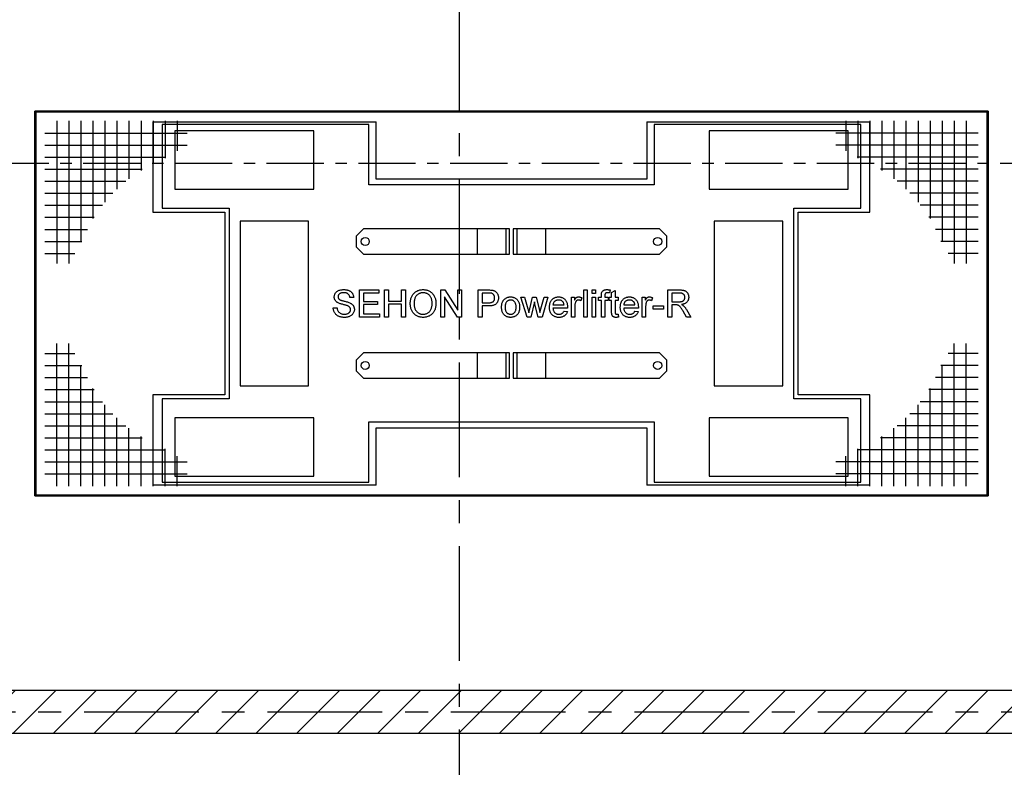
# Model space of a CAD drawing. Header units: millimetres. Extents: x 250 to 59450, y 0 to 41800.
# Tile 51 of 148: x 29463 to 34917, y 10379 to 14517. Entities that reach past the tile are written whole.
import ezdxf

# ---------------------------------------------------------------- set-up
doc = ezdxf.new("R2010")
doc.units = ezdxf.units.MM
doc.header["$LTSCALE"] = 50
doc.header["$PDSIZE"] = -1
doc.linetypes.add('CENTER', pattern=[10.16, 6.35, -1.27, 1.27, -1.27])
doc.linetypes.add('CENTERX2', pattern=[20.32, 12.7, -2.54, 2.54, -2.54])
for name, color, linetype in [('KONTUR', 7, 'Continuous'), ('MASS', 29, 'Continuous'), ('SCHNITT', 5, 'CENTER')]:
    doc.layers.add(name, color=color, linetype=linetype)
doc.styles.add('SLDTEXTSTYLE0', font='TXT', dxfattribs={"width": 0.605})
doc.dimstyles.new('SLDDIMSTYLE2', dxfattribs={"dimtxt": 128.415934, "dimasz": 100, "dimexe": 0, "dimexo": 0.0625, "dimgap": 32.103984, "dimtad": 1, "dimdec": 1, "dimrnd": 1e-09, "dimzin": 12, "dimdsep": 46, "dimtxsty": 'SLDTEXTSTYLE0', "dimsah": 1, "dimcen": 0.09, "dimadec": 0, "dimazin": 3, "dimtfac": 1, "dimtdec": 1, "dimtofl": 0, "dimtmove": 0, "dimatfit": 3, "dimfxl": 1, "dimfrac": 2, "dimtolj": 1, "dimtzin": 12, "dimarcsym": 0})

# ---------------------------------------------------------------- blocks, each defined once
blk = doc.blocks.new('Gitterrost')
at = {"color": 7, "linetype": 'Continuous', "lineweight": 0}
blk.add_point((0, 0), dxfattribs=at)
at = {"layer": 'KONTUR', "color": 8, "true_color": 0x808080}
for p, q in [((5817, -2483), (5817, -41924)), ((9150, -2483), (9150, -41924)), ((12483, -2483), (12483, -35964)), ((15817, -2483), (15817, -29510)), ((19150, -2483), (19150, -24930)), ((22483, -2483), (22483, -21376)), ((25817, -2483), (25817, -18520)), ((29150, -2483), (29150, -16196)), ((32483, -2483), (32483, -14306)), ((35817, -2483), (35817, -12787)), ((39150, -2483), (39150, -10787)), ((2483, -5817), (41924, -5817)), ((2483, -9150), (41924, -9150)), ((2483, -12483), (35964, -12483)), ((2483, -15817), (29510, -15817)), ((2483, -19150), (24930, -19150)), ((2483, -22483), (21376, -22483)), ((2483, -25817), (18520, -25817)), ((2483, -29150), (16196, -29150)), ((2483, -32483), (14306, -32483)), ((2483, -35817), (12787, -35817)), ((2483, -39150), (10787, -39150))]:
    blk.add_line(p, q, dxfattribs=at)
blk = doc.blocks.new('Gitterrost_VBP')
at = {"color": 7, "linetype": 'Continuous'}
blk.add_blockref('Gitterrost', (0, 106000), dxfattribs=at)
for p, rotation in [((263500, 106000), 270.0000000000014), ((0, 0), 90.0000000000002), ((263500, 0), 179.9999999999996)]:
    blk.add_blockref('Gitterrost', p, dxfattribs=dict(at, rotation=rotation))
blk = doc.blocks.new('_D_39')
at = {"layer": 'MASS'}
for p, q in [((43482.4, 12446.4), (41238.6, 12446.4)), ((41263.6, 10806.4), (41263.6, 12446.4))]:
    blk.add_line(p, q, dxfattribs=at)
for points in [[(41263.6, 12446.4), (41238.6, 12346.4), (41288.6, 12346.4)], [(41263.6, 10806.4), (41288.6, 10906.4), (41238.6, 10906.4)]]:
    blk.add_solid(points, dxfattribs=at)
at = {"layer": 'MASS', "insert": (41093.1, 11430.4), "char_height": 132.29, "attachment_point": 1, "rotation": 90, "style": 'SLDTEXTSTYLE0'}
blk.add_mtext('1640', dxfattribs=at)

msp = doc.modelspace()

# ---------------------------------------------------------------- hatches: boundary and pattern name
at = {"linetype": 'Continuous', "lineweight": 18}
h = msp.add_hatch(dxfattribs=at)
h.set_pattern_fill('ANSI31', scale=50, style=0)
h.paths.add_polyline_path([(27887.36, 10936.38), (27647.36, 10936.38), (27647.36, 10436.38), (27887.36, 10436.38), (27887.36, 10566.38), (44392.36, 10566.38), (44392.36, 10806.38), (27887.36, 10806.38)], flags=0)

# ---------------------------------------------------------------- linework, layer by layer
at = {"color": 7, "linetype": 'CENTERX2'}
for p, q in [((31897.36, 24811.38), (31897.36, 6286.38)), ((26772.36, 10686.38), (57647.36, 10686.38))]:
    msp.add_line(p, q, dxfattribs=at)
at = {"color": 250, "linetype": 'Continuous', "lineweight": 25, "true_color": 0x404040}
for p, q in [((29547.36, 14011.38), (34827.36, 14011.38)), ((29547.36, 11881.38), (29547.36, 14011.38)), ((34827.36, 14011.38), (29547.36, 14011.38)), ((29547.36, 14011.38), (29547.36, 11881.38)), ((29549.86, 14008.88), (29552.36, 14006.38)), ((34824.86, 14008.88), (34822.36, 14006.38)), ((34827.36, 14011.38), (34827.36, 11881.38)), ((34827.36, 11881.38), (34827.36, 14011.38)), ((34827.36, 11881.38), (29547.36, 11881.38)), ((29547.36, 11881.38), (34827.36, 11881.38)), ((29552.36, 11886.38), (29549.86, 11883.88)), ((34822.36, 11886.38), (34824.86, 11883.88)), ((27887.36, 10806.38), (44392.36, 10806.38)), ((44392.36, 10566.38), (27887.36, 10566.38))]:
    msp.add_line(p, q, dxfattribs=at)
at = {"color": 136, "linetype": 'Continuous', "lineweight": 25, "true_color": 0x008080}
for p, q in [((34822.36, 14006.38), (29552.36, 14006.38)), ((29552.36, 14006.38), (29552.36, 11886.38)), ((34822.36, 11886.38), (34822.36, 14006.38)), ((30201.36, 13951.38), (31438.36, 13951.38)), ((30201.36, 13951.38), (30201.36, 13451.38)), ((30252.36, 13936.38), (30252.36, 13474.38)), ((31397.36, 13936.38), (30252.36, 13936.38)), ((31397.36, 13602.38), (31397.36, 13936.38)), ((31438.36, 13633.88), (31438.36, 13951.38)), ((32936.36, 13951.38), (34173.36, 13951.38)), ((32936.36, 13951.38), (32936.36, 13633.88)), ((32977.36, 13936.38), (32977.36, 13602.38)), ((34122.36, 13936.38), (32977.36, 13936.38)), ((34122.36, 13474.38), (34122.36, 13936.38)), ((34173.36, 13451.38), (34173.36, 13951.38)), ((30322.36, 13901.38), (30322.36, 13579.38)), ((31092.36, 13901.38), (30322.36, 13901.38)), ((31092.36, 13579.38), (31092.36, 13901.38)), ((33282.36, 13901.38), (33282.36, 13579.38)), ((34052.36, 13901.38), (33282.36, 13901.38)), ((34052.36, 13579.38), (34052.36, 13901.38)), ((32977.36, 13602.38), (31397.36, 13602.38)), ((32936.36, 13633.88), (31438.36, 13633.88)), ((30322.36, 13579.38), (31092.36, 13579.38)), ((33282.36, 13579.38), (34052.36, 13579.38)), ((30252.36, 13474.38), (30623.86, 13474.38)), ((30623.86, 13474.38), (30623.86, 12418.38)), ((33750.86, 13474.38), (34122.36, 13474.38)), ((33750.86, 12418.38), (33750.86, 13474.38)), ((30201.36, 13451.38), (30598.86, 13451.38)), ((30598.86, 13451.38), (30598.86, 12441.38)), ((33775.86, 12441.38), (33775.86, 13451.38)), ((33775.86, 13451.38), (34173.36, 13451.38)), ((30683.86, 13401.38), (30683.86, 12491.38)), ((31063.86, 13401.38), (30683.86, 13401.38)), ((31063.86, 12491.38), (31063.86, 13401.38)), ((33310.86, 13401.38), (33310.86, 12491.38)), ((33690.86, 13401.38), (33310.86, 13401.38)), ((33690.86, 12491.38), (33690.86, 13401.38)), ((31367.36, 13359.38), (31327.36, 13319.38)), ((31327.36, 13319.38), (31327.36, 13259.38)), ((31997.36, 13359.38), (31367.36, 13359.38)), ((31997.36, 13359.38), (31997.36, 13219.38)), ((32157.36, 13359.38), (31997.36, 13359.38)), ((32177.36, 13359.38), (32157.36, 13359.38)), ((32157.36, 13219.38), (32157.36, 13359.38)), ((32177.36, 13219.38), (32177.36, 13359.38)), ((32197.36, 13359.38), (32197.36, 13219.38)), ((32217.36, 13359.38), (32197.36, 13359.38)), ((32217.36, 13359.38), (32217.36, 13219.38)), ((32377.36, 13359.38), (32217.36, 13359.38)), ((33007.36, 13359.38), (32377.36, 13359.38)), ((32377.36, 13219.38), (32377.36, 13359.38)), ((33047.36, 13319.38), (33007.36, 13359.38)), ((33047.36, 13259.38), (33047.36, 13319.38)), ((31327.36, 13259.38), (31367.36, 13219.38)), ((33007.36, 13219.38), (33047.36, 13259.38)), ((31367.36, 13219.38), (31997.36, 13219.38)), ((31997.36, 13219.38), (32157.36, 13219.38)), ((32157.36, 13219.38), (32177.36, 13219.38)), ((32197.36, 13219.38), (32217.36, 13219.38)), ((32217.36, 13219.38), (32377.36, 13219.38)), ((32377.36, 13219.38), (33007.36, 13219.38)), ((31346.01, 13021.38), (31451.78, 13021.38)), ((31346.01, 12871.38), (31346.01, 13021.38)), ((31367.16, 13004.07), (31367.16, 12957.92)), ((31451.78, 13004.07), (31367.16, 13004.07)), ((31451.78, 13021.38), (31451.78, 13004.07)), ((31484.47, 13021.38), (31505.62, 13021.38)), ((31484.47, 12871.38), (31484.47, 13021.38)), ((31505.62, 13021.38), (31505.62, 12959.84)), ((31578.7, 13021.38), (31599.86, 13021.38)), ((31578.7, 12959.84), (31578.7, 13021.38)), ((31599.86, 13021.38), (31599.86, 12871.38)), ((31796.01, 13021.38), (31818.36, 13021.38)), ((31796.01, 12871.38), (31796.01, 13021.38)), ((31889.04, 12871.38), (31817.16, 12983.31)), ((31817.16, 12983.31), (31817.16, 12871.38)), ((31818.36, 13021.38), (31890.24, 12909.45)), ((31890.24, 13021.38), (31911.39, 13021.38)), ((31890.24, 12909.45), (31890.24, 13021.38)), ((31911.39, 13021.38), (31911.39, 12871.38)), ((32003.7, 13021.38), (32058.81, 13021.38)), ((32003.7, 12871.38), (32003.7, 13021.38)), ((32024.86, 13004.07), (32024.86, 12950.22)), ((32060.67, 13004.07), (32024.86, 13004.07)), ((32239.28, 12980.99), (32259.29, 12980.99)), ((32273.5, 12871.38), (32239.28, 12980.99)), ((32259.29, 12980.99), (32277.62, 12917.11)), ((32288.23, 12916.15), (32304.45, 12980.99)), ((32304.45, 12980.99), (32324.34, 12980.99)), ((32324.34, 12980.99), (32340.48, 12916.51)), ((32350.76, 12917.26), (32369.21, 12980.99)), ((32389.28, 12980.99), (32356.8, 12871.38)), ((32369.21, 12980.99), (32389.28, 12980.99)), ((32519.09, 12980.99), (32536.39, 12980.99)), ((32519.09, 12871.38), (32519.09, 12980.99)), ((32536.39, 12980.99), (32536.39, 12965.7)), ((32588.32, 13021.38), (32607.55, 13021.38)), ((32588.32, 12871.38), (32588.32, 13021.38)), ((32607.55, 13021.38), (32607.55, 12871.38)), ((32634.47, 13021.38), (32653.7, 13021.38)), ((32634.47, 13002.15), (32634.47, 13021.38)), ((32653.7, 13002.15), (32634.47, 13002.15)), ((32634.47, 12980.99), (32653.7, 12980.99)), ((32634.47, 12871.38), (32634.47, 12980.99)), ((32653.7, 13021.38), (32653.7, 13002.15)), ((32653.7, 12980.99), (32653.7, 12871.38)), ((32669.84, 12980.99), (32685.22, 12980.99)), ((32669.84, 12963.69), (32669.84, 12980.99)), ((32685.22, 12980.99), (32685.22, 12992.14)), ((32704.45, 12990.28), (32704.45, 12980.99)), ((32704.45, 12980.99), (32723.68, 12980.99)), ((32723.68, 12980.99), (32723.68, 12963.69)), ((32728.7, 12980.99), (32742.16, 12980.99)), ((32728.7, 12963.69), (32728.7, 12980.99)), ((32733.15, 13021.41), (32730.41, 13005.03)), ((32742.16, 13007.68), (32761.39, 13018.61)), ((32742.16, 12980.99), (32742.16, 13007.68)), ((32761.39, 13018.61), (32761.39, 12980.99)), ((32761.39, 12980.99), (32778.7, 12980.99)), ((32778.7, 12980.99), (32778.7, 12963.69)), ((32911.39, 12980.99), (32928.7, 12980.99)), ((32911.39, 12871.38), (32911.39, 12980.99)), ((32928.7, 12980.99), (32928.7, 12965.7)), ((33053.7, 13021.38), (33118.79, 13021.38)), ((33053.7, 12871.38), (33053.7, 13021.38)), ((33074.86, 13004.07), (33074.86, 12955.99)), ((33119.57, 13004.07), (33074.86, 13004.07)), ((31313.32, 12979.07), (31292.16, 12979.07)), ((31367.16, 12957.92), (31446.01, 12957.92)), ((31367.16, 12940.61), (31367.16, 12888.69)), ((31446.01, 12940.61), (31367.16, 12940.61)), ((31446.01, 12957.92), (31446.01, 12940.61)), ((31505.62, 12959.84), (31578.7, 12959.84)), ((31578.7, 12942.53), (31505.62, 12942.53)), ((31505.62, 12942.53), (31505.62, 12871.38)), ((31578.7, 12871.38), (31578.7, 12942.53)), ((32024.86, 12950.22), (32061.03, 12950.22)), ((32061.6, 12932.92), (32024.86, 12932.92)), ((32024.86, 12932.92), (32024.86, 12871.38)), ((32314.28, 12955.69), (32294.09, 12871.38)), ((32318.79, 12935.89), (32314.28, 12955.69)), ((32334.44, 12871.38), (32318.79, 12935.89)), ((32417.16, 12938.69), (32478.7, 12938.69)), ((32538.32, 12929.61), (32538.32, 12871.38)), ((32576.78, 12977.78), (32570.77, 12961.1)), ((32685.22, 12963.69), (32669.84, 12963.69)), ((32685.22, 12871.38), (32685.22, 12963.69)), ((32723.68, 12963.69), (32704.45, 12963.69)), ((32704.45, 12963.69), (32704.45, 12871.38)), ((32742.16, 12963.69), (32728.7, 12963.69)), ((32742.16, 12902.18), (32742.16, 12963.69)), ((32761.39, 12963.69), (32761.39, 12901.49)), ((32778.7, 12963.69), (32761.39, 12963.69)), ((32809.47, 12938.69), (32871.01, 12938.69)), ((32930.62, 12929.61), (32930.62, 12871.38)), ((32969.09, 12977.78), (32963.08, 12961.1)), ((32972.93, 12932.92), (33028.7, 12932.92)), ((32972.93, 12915.61), (32972.93, 12932.92)), ((33028.7, 12932.92), (33028.7, 12915.61)), ((33074.86, 12955.99), (33115.03, 12955.99)), ((33096.52, 12938.69), (33074.86, 12938.69)), ((33074.86, 12938.69), (33074.86, 12871.38)), ((31199.86, 12923.3), (31221.01, 12923.3)), ((31367.16, 12888.69), (31455.62, 12888.69)), ((31455.62, 12888.69), (31455.62, 12871.38)), ((32277.62, 12917.11), (32283.15, 12894.18)), ((32340.48, 12916.51), (32345.05, 12896.47)), ((32345.05, 12896.47), (32350.76, 12917.26)), ((32497.84, 12921.38), (32417.16, 12921.38)), ((32478.49, 12904.07), (32497.33, 12902.15)), ((32778.7, 12887.24), (32780.62, 12871.11)), ((32890.15, 12921.38), (32809.47, 12921.38)), ((32870.8, 12904.07), (32889.64, 12902.15)), ((33028.7, 12915.61), (32972.93, 12915.61)), ((33157.13, 12871.38), (33138.44, 12903.05)), ((33156.77, 12912.78), (33181.38, 12871.38)), ((31455.62, 12871.38), (31346.01, 12871.38)), ((31505.62, 12871.38), (31484.47, 12871.38)), ((31599.86, 12871.38), (31578.7, 12871.38)), ((31817.16, 12871.38), (31796.01, 12871.38)), ((31911.39, 12871.38), (31889.04, 12871.38)), ((32024.86, 12871.38), (32003.7, 12871.38)), ((32294.09, 12871.38), (32273.5, 12871.38)), ((32356.8, 12871.38), (32334.44, 12871.38)), ((32538.32, 12871.38), (32519.09, 12871.38)), ((32607.55, 12871.38), (32588.32, 12871.38)), ((32653.7, 12871.38), (32634.47, 12871.38)), ((32704.45, 12871.38), (32685.22, 12871.38)), ((32930.62, 12871.38), (32911.39, 12871.38)), ((33074.86, 12871.38), (33053.7, 12871.38)), ((33181.38, 12871.38), (33157.13, 12871.38)), ((31367.36, 12673.38), (31327.36, 12633.38)), ((31997.36, 12673.38), (31367.36, 12673.38)), ((31997.36, 12673.38), (31997.36, 12533.38)), ((32157.36, 12673.38), (31997.36, 12673.38)), ((32177.36, 12673.38), (32157.36, 12673.38)), ((32157.36, 12533.38), (32157.36, 12673.38)), ((32177.36, 12533.38), (32177.36, 12673.38)), ((32197.36, 12673.38), (32197.36, 12533.38)), ((32217.36, 12673.38), (32197.36, 12673.38)), ((32377.36, 12673.38), (32217.36, 12673.38)), ((32217.36, 12673.38), (32217.36, 12533.38)), ((33007.36, 12673.38), (32377.36, 12673.38)), ((32377.36, 12533.38), (32377.36, 12673.38)), ((33047.36, 12633.38), (33007.36, 12673.38)), ((31327.36, 12633.38), (31327.36, 12573.38)), ((33047.36, 12573.38), (33047.36, 12633.38)), ((31327.36, 12573.38), (31367.36, 12533.38)), ((33007.36, 12533.38), (33047.36, 12573.38)), ((30683.86, 12491.38), (31063.86, 12491.38)), ((31367.36, 12533.38), (31997.36, 12533.38)), ((31997.36, 12533.38), (32157.36, 12533.38)), ((32157.36, 12533.38), (32177.36, 12533.38)), ((32197.36, 12533.38), (32217.36, 12533.38)), ((32217.36, 12533.38), (32377.36, 12533.38)), ((32377.36, 12533.38), (33007.36, 12533.38)), ((33310.86, 12491.38), (33690.86, 12491.38)), ((30598.86, 12441.38), (30201.36, 12441.38)), ((30201.36, 12441.38), (30201.36, 11941.38)), ((34173.36, 12441.38), (33775.86, 12441.38)), ((34173.36, 11941.38), (34173.36, 12441.38)), ((30252.36, 12418.38), (30252.36, 11956.38)), ((30623.86, 12418.38), (30252.36, 12418.38)), ((34122.36, 12418.38), (33750.86, 12418.38)), ((34122.36, 11956.38), (34122.36, 12418.38)), ((30322.36, 12313.38), (30322.36, 11991.38)), ((31092.36, 12313.38), (30322.36, 12313.38)), ((31092.36, 11991.38), (31092.36, 12313.38)), ((31397.36, 12290.38), (32977.36, 12290.38)), ((31397.36, 11956.38), (31397.36, 12290.38)), ((32977.36, 12290.38), (32977.36, 11956.38)), ((33282.36, 12313.38), (33282.36, 11991.38)), ((34052.36, 12313.38), (33282.36, 12313.38)), ((34052.36, 11991.38), (34052.36, 12313.38)), ((31438.36, 11941.38), (31438.36, 12258.88)), ((31438.36, 12258.88), (32936.36, 12258.88)), ((32936.36, 12258.88), (32936.36, 11941.38)), ((30252.36, 11956.38), (31397.36, 11956.38)), ((30322.36, 11991.38), (31092.36, 11991.38)), ((32977.36, 11956.38), (34122.36, 11956.38)), ((33282.36, 11991.38), (34052.36, 11991.38)), ((31438.36, 11941.38), (30201.36, 11941.38)), ((34173.36, 11941.38), (32936.36, 11941.38)), ((29552.36, 11886.38), (34822.36, 11886.38))]:
    msp.add_line(p, q, dxfattribs=at)
for centre in [(31377.36, 13289.38), (32997.36, 13289.38), (31377.36, 12603.38), (32997.36, 12603.38)]:
    msp.add_circle(centre, 22.5, dxfattribs=at)
for points, knots in [([(31205.62, 12982.22), (31205.73, 12984.54), (31205.94, 12989.17), (31207.96, 12995.87), (31210.97, 13002.14), (31215.06, 13007.79), (31220.18, 13012.52), (31226.38, 13016.5), (31233.54, 13019.58), (31241.42, 13021.79), (31249.52, 13023.07), (31254.97, 13023.22), (31257.7, 13023.3)], [0, 0, 0, 0, 0.0933232, 0.1866883, 0.2800375, 0.3733098, 0.466578, 0.5598651, 0.6698554, 0.7799106, 0.8899516, 1, 1, 1, 1]), ([(31227.77, 12949.8), (31226.06, 12950.72), (31222.65, 12952.57), (31217.89, 12955.95), (31213.71, 12960.02), (31210.48, 12964.37), (31208.18, 12968.82), (31206.71, 12973.16), (31205.76, 12977.65), (31205.67, 12980.7), (31205.62, 12982.22)], [0, 0, 0, 0, 0.1400088, 0.2800031, 0.419982, 0.5599584, 0.6699378, 0.7800044, 0.8899614, 1, 1, 1, 1]), ([(31258.54, 13005.99), (31256.72, 13005.96), (31253.08, 13005.9), (31247.65, 13005.21), (31242.32, 13003.95), (31237.83, 13002.02), (31234.34, 12999.57), (31231.76, 12996.98), (31229.55, 12994.07), (31227.93, 12990.79), (31226.96, 12987.25), (31226.84, 12984.82), (31226.78, 12983.61)], [0, 0, 0, 0, 0.1250467, 0.2501212, 0.3751538, 0.5000613, 0.5833801, 0.6667159, 0.7500511, 0.8333831, 0.9167033, 1, 1, 1, 1]), ([(31226.78, 12983.61), (31226.84, 12982.23), (31226.97, 12979.48), (31228.19, 12975.82), (31229.94, 12972.72), (31231.42, 12971.15), (31232.16, 12970.36)], [0, 0, 0, 0, 0.2799127, 0.5600504, 0.7798288, 1, 1, 1, 1]), ([(31257.7, 13023.3), (31259.82, 13023.25), (31264.07, 13023.16), (31270.42, 13022.53), (31276.68, 13021.34), (31282.83, 13019.62), (31288.75, 13017.23), (31294.34, 13014.16), (31299.62, 13010.18), (31304.3, 13005.22), (31308.14, 12999.31), (31310.94, 12992.87), (31312.8, 12986.07), (31313.15, 12981.4), (31313.32, 12979.07)], [0, 0, 0, 0, 0.0800362, 0.160049, 0.240088, 0.3201287, 0.40013, 0.4801035, 0.5600566, 0.6480039, 0.7359931, 0.8239587, 0.9119972, 1, 1, 1, 1]), ([(31292.16, 12979.07), (31291.92, 12980.86), (31291.45, 12984.45), (31289.74, 12989.61), (31287.21, 12994.44), (31283.64, 12998.57), (31279.25, 13001.75), (31274.31, 13003.88), (31269.14, 13005.18), (31263.86, 13005.88), (31260.31, 13005.95), (31258.54, 13005.99)], [0, 0, 0, 0, 0.11205693, 0.22407872, 0.33603922, 0.44794886, 0.55983517, 0.66979716, 0.77985623, 0.88991091, 1, 1, 1, 1]), ([(31626.78, 12944.39), (31626.83, 12947.19), (31626.92, 12952.79), (31627.78, 12961.15), (31629.31, 12969.41), (31631.65, 12977.49), (31634.79, 12985.28), (31638.84, 12992.66), (31643.84, 12999.44), (31649.74, 13005.62), (31656.44, 13011.14), (31663.96, 13015.74), (31672.03, 13019.29), (31680.53, 13021.64), (31689.22, 13023.07), (31695.09, 13023.22), (31698.02, 13023.3)], [0, 0, 0, 0, 0.0700133, 0.14002, 0.2100315, 0.2800369, 0.3500417, 0.4200331, 0.4900432, 0.560026, 0.6333635, 0.7066827, 0.7800022, 0.8533223, 0.9266669, 1, 1, 1, 1]), ([(31698.14, 13005.99), (31696.03, 13005.93), (31691.82, 13005.82), (31685.58, 13004.65), (31679.53, 13002.78), (31673.77, 13000.12), (31668.45, 12996.68), (31663.54, 12992.69), (31659.15, 12988.09), (31655.42, 12982.3), (31652.39, 12975.51), (31650.15, 12967.87), (31648.82, 12960.02), (31648.06, 12952.1), (31647.98, 12946.8), (31647.93, 12944.15)], [0, 0, 0, 0, 0.0699903, 0.140016, 0.2099925, 0.2799823, 0.3499938, 0.4199813, 0.4899804, 0.5599757, 0.6479566, 0.735952, 0.8239628, 0.91198, 1, 1, 1, 1]), ([(31698.02, 13023.3), (31700.77, 13023.23), (31706.28, 13023.1), (31714.44, 13021.75), (31722.41, 13019.55), (31730.06, 13016.42), (31737.27, 13012.37), (31743.93, 13007.47), (31749.95, 13001.79), (31755.17, 12995.2), (31759.64, 12987.94), (31763.21, 12980.05), (31765.95, 12971.83), (31767.79, 12963.37), (31768.9, 12954.78), (31769.02, 12949.02), (31769.09, 12946.14)], [0, 0, 0, 0, 0.070009, 0.1400109, 0.210007, 0.2799996, 0.3499991, 0.4199875, 0.4899834, 0.5599755, 0.633294, 0.7066254, 0.77997, 0.8533044, 0.9266478, 1, 1, 1, 1]), ([(31747.93, 12946.29), (31747.88, 12948.62), (31747.78, 12953.28), (31747.05, 12960.26), (31745.64, 12967.12), (31743.63, 12973.83), (31740.86, 12980.28), (31737.26, 12986.29), (31732.97, 12991.61), (31728.06, 12996.06), (31722.75, 12999.68), (31716.99, 13002.56), (31710.87, 13004.53), (31704.56, 13005.81), (31700.28, 13005.93), (31698.14, 13005.99)], [0, 0, 0, 0, 0.0800193, 0.1600501, 0.2400626, 0.3200654, 0.4000723, 0.4800554, 0.560028, 0.6333523, 0.7066813, 0.7800028, 0.8533252, 0.9266551, 1, 1, 1, 1]), ([(32058.81, 13021.38), (32062.97, 13021.32), (32068.77, 13021.23), (32076.2, 13020.74), (32079.43, 13020.22), (32081.05, 13019.97)], [0, 0, 0, 0, 0.5599657, 0.7800078, 1, 1, 1, 1]), ([(32077.95, 13002.75), (32076.36, 13003.06), (32073.18, 13003.69), (32067.38, 13004), (32063.22, 13004.04), (32060.67, 13004.07)], [0, 0, 0, 0, 0.2798491, 0.5598958, 1, 1, 1, 1]), ([(32094.09, 12977.66), (32094.04, 12979.15), (32093.96, 12982.14), (32093.05, 12986.56), (32091.53, 12990.79), (32089.4, 12994.4), (32086.94, 12997.36), (32084.31, 12999.73), (32081.27, 13001.56), (32079.06, 13002.35), (32077.95, 13002.75)], [0, 0, 0, 0, 0.1400105, 0.2799995, 0.4199687, 0.5599388, 0.669967, 0.7799833, 0.8899791, 1, 1, 1, 1]), ([(32081.05, 13019.97), (32082.86, 13019.62), (32086.48, 13018.92), (32091.71, 13017.09), (32096.72, 13014.71), (32101.26, 13011.51), (32105.21, 13007.61), (32108.66, 13002.85), (32111.54, 12997.35), (32113.72, 12991.19), (32115.04, 12984.78), (32115.17, 12980.43), (32115.24, 12978.26)], [0, 0, 0, 0, 0.0933496, 0.1867183, 0.2800126, 0.3733758, 0.4666681, 0.5600116, 0.6700119, 0.7799706, 0.8900048, 1, 1, 1, 1]), ([(32149.04, 12970.87), (32150.81, 12972.29), (32154.35, 12975.15), (32160.35, 12978.42), (32166.26, 12980.72), (32171.95, 12982.04), (32177.26, 12982.81), (32180.82, 12982.88), (32182.61, 12982.92)], [0, 0, 0, 0, 0.1866219, 0.3732873, 0.5599109, 0.7065883, 0.8533038, 1, 1, 1, 1]), ([(32182.61, 12982.92), (32184.85, 12982.85), (32189.32, 12982.71), (32195.95, 12981.51), (32202.38, 12979.52), (32208.43, 12976.55), (32213.97, 12972.71), (32218.9, 12968.13), (32223.29, 12962.73), (32226.89, 12956.51), (32229.64, 12949.63), (32231.38, 12942.44), (32232.4, 12935.11), (32232.5, 12930.18), (32232.55, 12927.72)], [0, 0, 0, 0, 0.0800083, 0.1600223, 0.2400144, 0.320002, 0.399996, 0.4799906, 0.559983, 0.6479658, 0.735958, 0.8239562, 0.9119829, 1, 1, 1, 1]), ([(32397.93, 12925.25), (32397.97, 12927.57), (32398.05, 12932.19), (32398.84, 12939.09), (32400.23, 12945.89), (32402.33, 12952.52), (32405.32, 12958.79), (32409.08, 12964.64), (32413.63, 12969.65), (32418.64, 12973.89), (32424, 12977.34), (32429.84, 12979.9), (32435.94, 12981.73), (32442.24, 12982.74), (32446.47, 12982.86), (32448.59, 12982.92)], [0, 0, 0, 0, 0.0800161, 0.1600326, 0.2400386, 0.320049, 0.4000292, 0.4800168, 0.5600113, 0.6333356, 0.7066608, 0.779992, 0.8533207, 0.9266568, 1, 1, 1, 1]), ([(32448.59, 12982.92), (32450.85, 12982.84), (32455.37, 12982.69), (32462.07, 12981.49), (32468.51, 12979.31), (32474.57, 12976.21), (32480.06, 12972.21), (32484.92, 12967.45), (32489.19, 12961.87), (32492.65, 12955.49), (32495.17, 12948.45), (32496.83, 12941.17), (32497.8, 12933.76), (32497.89, 12928.79), (32497.93, 12926.31)], [0, 0, 0, 0, 0.0800023, 0.1600301, 0.2400019, 0.3199856, 0.3999783, 0.4799757, 0.5599607, 0.6479494, 0.7359493, 0.8239518, 0.9119793, 1, 1, 1, 1]), ([(32536.39, 12965.7), (32537.11, 12966.89), (32538.54, 12969.28), (32540.86, 12972.75), (32543.44, 12976.04), (32546.49, 12979.02), (32550.21, 12981.25), (32554.4, 12982.66), (32557.32, 12982.83), (32558.78, 12982.92)], [0, 0, 0, 0, 0.1400826, 0.2801337, 0.4202451, 0.5602494, 0.7067867, 0.8534592, 1, 1, 1, 1]), ([(32558.78, 12982.92), (32560.55, 12982.83), (32564.08, 12982.64), (32568.86, 12981.37), (32573.1, 12979.74), (32575.55, 12978.43), (32576.78, 12977.78)], [0, 0, 0, 0, 0.2798699, 0.5600339, 0.7798972, 1, 1, 1, 1]), ([(32685.22, 12992.14), (32685.23, 12993.63), (32685.26, 12996.59), (32685.62, 13000.71), (32686.16, 13004.5), (32686.9, 13006.72), (32687.27, 13007.83)], [0, 0, 0, 0, 0.2800282, 0.5599765, 0.7800811, 1, 1, 1, 1]), ([(32687.27, 13007.83), (32687.97, 13009.3), (32689.37, 13012.25), (32692.72, 13015.88), (32696.59, 13018.87), (32701.04, 13021.14), (32705.93, 13022.44), (32711, 13023.18), (32714.41, 13023.26), (32716.11, 13023.3)], [0, 0, 0, 0, 0.1398789, 0.2799115, 0.4198664, 0.559863, 0.7065781, 0.8532592, 1, 1, 1, 1]), ([(32719.66, 13005.99), (32718.7, 13005.97), (32716.78, 13005.92), (32713.92, 13005.55), (32711.14, 13004.78), (32708.54, 13003.48), (32706.56, 13001.32), (32705.47, 12998.67), (32704.82, 12995.92), (32704.5, 12993.1), (32704.47, 12991.22), (32704.45, 12990.28)], [0, 0, 0, 0, 0.11206623, 0.22403739, 0.3361153, 0.44812349, 0.55986063, 0.66981115, 0.77999519, 0.889893, 1, 1, 1, 1]), ([(32716.11, 13023.3), (32717.71, 13023.26), (32720.92, 13023.19), (32726.62, 13022.6), (32730.67, 13021.86), (32733.15, 13021.41)], [0, 0, 0, 0, 0.2799962, 0.560069, 1, 1, 1, 1]), ([(32730.41, 13005.03), (32728.42, 13005.33), (32724.85, 13005.87), (32721.24, 13005.95), (32719.66, 13005.99)], [0, 0, 0, 0, 0.5599243, 1, 1, 1, 1]), ([(32790.24, 12925.25), (32790.28, 12927.57), (32790.35, 12932.19), (32791.15, 12939.09), (32792.54, 12945.89), (32794.63, 12952.52), (32797.63, 12958.79), (32801.39, 12964.64), (32805.94, 12969.65), (32810.94, 12973.89), (32816.31, 12977.34), (32822.15, 12979.9), (32828.25, 12981.73), (32834.54, 12982.74), (32838.78, 12982.86), (32840.9, 12982.92)], [0, 0, 0, 0, 0.0800161, 0.1600326, 0.2400386, 0.320049, 0.4000292, 0.4800168, 0.5600113, 0.6333356, 0.7066608, 0.779992, 0.8533207, 0.9266568, 1, 1, 1, 1]), ([(32840.9, 12982.92), (32843.16, 12982.84), (32847.68, 12982.69), (32854.38, 12981.49), (32860.82, 12979.31), (32866.87, 12976.21), (32872.37, 12972.21), (32877.23, 12967.45), (32881.5, 12961.87), (32884.96, 12955.49), (32887.48, 12948.45), (32889.14, 12941.17), (32890.1, 12933.76), (32890.19, 12928.79), (32890.24, 12926.31)], [0, 0, 0, 0, 0.0800023, 0.1600301, 0.2400019, 0.3199856, 0.3999783, 0.4799757, 0.5599607, 0.6479494, 0.7359493, 0.8239518, 0.9119793, 1, 1, 1, 1]), ([(32928.7, 12965.7), (32929.42, 12966.89), (32930.84, 12969.28), (32933.17, 12972.75), (32935.75, 12976.04), (32938.8, 12979.02), (32942.52, 12981.25), (32946.71, 12982.66), (32949.63, 12982.83), (32951.09, 12982.92)], [0, 0, 0, 0, 0.1400826, 0.2801337, 0.4202451, 0.5602494, 0.7067867, 0.8534592, 1, 1, 1, 1]), ([(32951.09, 12982.92), (32952.85, 12982.83), (32956.39, 12982.64), (32961.17, 12981.37), (32965.41, 12979.74), (32967.86, 12978.43), (32969.09, 12977.78)], [0, 0, 0, 0, 0.2798699, 0.5600339, 0.7798972, 1, 1, 1, 1]), ([(33118.79, 13021.38), (33120.76, 13021.36), (33124.71, 13021.34), (33130.62, 13020.94), (33136.51, 13020.32), (33142.33, 13019.16), (33147.99, 13017.39), (33153.24, 13014.56), (33157.94, 13010.59), (33161.93, 13005.66), (33165.14, 12999.96), (33167.43, 12993.84), (33168.86, 12987.45), (33169.01, 12983.11), (33169.09, 12980.93)], [0, 0, 0, 0, 0.0800404, 0.1600698, 0.2401008, 0.3201267, 0.4001119, 0.4800419, 0.5599627, 0.6479035, 0.7359185, 0.8239219, 0.9119732, 1, 1, 1, 1]), ([(33147.93, 12980.48), (33147.87, 12982.05), (33147.74, 12985.18), (33146.44, 12989.73), (33144.27, 12993.91), (33141.25, 12997.54), (33137.5, 13000.38), (33133.23, 13002.25), (33128.75, 13003.38), (33124.18, 13003.99), (33121.1, 13004.04), (33119.57, 13004.07)], [0, 0, 0, 0, 0.1120431, 0.2239984, 0.3359377, 0.4478922, 0.5597915, 0.6697657, 0.7798119, 0.8899212, 1, 1, 1, 1]), ([(33169.09, 12980.93), (33169.03, 12978.98), (33168.91, 12975.08), (33167.71, 12969.33), (33165.74, 12963.8), (33162.9, 12958.66), (33159.27, 12954.05), (33154.7, 12949.83), (33149.1, 12946.36), (33142.75, 12943.65), (33136.1, 12941.75), (33131.57, 12940.99), (33129.3, 12940.61)], [0, 0, 0, 0, 0.0933583, 0.1866949, 0.2799914, 0.3732991, 0.4666479, 0.5599547, 0.6699273, 0.7799242, 0.889951, 1, 1, 1, 1]), ([(31280.02, 12933.19), (31277.61, 12934.06), (31272.79, 12935.79), (31265.37, 12937.82), (31257.95, 12939.83), (31250.4, 12941.8), (31242.78, 12943.99), (31235.12, 12946.51), (31230.22, 12948.7), (31227.77, 12949.8)], [0, 0, 0, 0, 0.1399764, 0.2799968, 0.4200142, 0.5600334, 0.7067176, 0.8533873, 1, 1, 1, 1]), ([(31232.16, 12970.36), (31233.49, 12969.35), (31236.17, 12967.33), (31240.82, 12965.39), (31245.52, 12963.69), (31250.31, 12962.19), (31255.14, 12960.85), (31260, 12959.64), (31266.21, 12958.09), (31273.75, 12956.11), (31282.58, 12953.57), (31288.29, 12951.34), (31291.14, 12950.22)], [0, 0, 0, 0, 0.0798498, 0.1598372, 0.239855, 0.3198736, 0.3998931, 0.4799132, 0.5599329, 0.706636, 0.8533339, 1, 1, 1, 1]), ([(31296.01, 12912.93), (31295.95, 12914.23), (31295.83, 12916.81), (31294.76, 12920.56), (31292.96, 12924.01), (31290.42, 12927.05), (31287.25, 12929.52), (31283.74, 12931.57), (31281.26, 12932.65), (31280.02, 12933.19)], [0, 0, 0, 0, 0.1400242, 0.2799194, 0.419962, 0.5598841, 0.7065669, 0.8532666, 1, 1, 1, 1]), ([(31291.14, 12950.22), (31293.14, 12949.27), (31297.15, 12947.35), (31302.69, 12943.63), (31307.71, 12939.24), (31311.5, 12934.31), (31314.22, 12929.28), (31315.94, 12924.33), (31317, 12919.19), (31317.11, 12915.7), (31317.16, 12913.96)], [0, 0, 0, 0, 0.1400483, 0.2800559, 0.4200345, 0.5599381, 0.669918, 0.7799322, 0.8899725, 1, 1, 1, 1]), ([(31697.93, 12869.45), (31695.23, 12869.52), (31689.83, 12869.65), (31681.82, 12870.96), (31673.98, 12873.04), (31666.47, 12876.11), (31659.38, 12880.04), (31652.79, 12884.79), (31646.84, 12890.29), (31641.52, 12896.59), (31637.02, 12903.65), (31633.31, 12911.3), (31630.4, 12919.28), (31628.3, 12927.51), (31627.01, 12935.91), (31626.86, 12941.57), (31626.78, 12944.39)], [0, 0, 0, 0, 0.070008, 0.1400182, 0.2100037, 0.2800011, 0.3500027, 0.419999, 0.4899791, 0.5599762, 0.6333071, 0.7066486, 0.7799917, 0.8533291, 0.9266699, 1, 1, 1, 1]), ([(31647.93, 12944.15), (31647.98, 12941.49), (31648.09, 12936.17), (31649.28, 12928.26), (31651.19, 12920.5), (31654.28, 12913.11), (31658.44, 12906.27), (31663.32, 12900.66), (31668.46, 12896.13), (31673.72, 12892.68), (31679.38, 12889.95), (31685.38, 12888.07), (31691.57, 12886.94), (31695.75, 12886.82), (31697.84, 12886.76)], [0, 0, 0, 0, 0.0933468, 0.1867052, 0.2800381, 0.3733624, 0.4666585, 0.5599664, 0.6333101, 0.7066415, 0.7799765, 0.853304, 0.9266578, 1, 1, 1, 1]), ([(31697.84, 12886.76), (31700.18, 12886.83), (31704.86, 12886.97), (31711.76, 12888.4), (31718.41, 12890.71), (31724.58, 12894.11), (31730.14, 12898.41), (31735.06, 12903.44), (31739.35, 12909.32), (31742.71, 12916.04), (31745.29, 12923.33), (31746.87, 12930.9), (31747.8, 12938.57), (31747.89, 12943.71), (31747.93, 12946.29)], [0, 0, 0, 0, 0.0800061, 0.1599986, 0.2399846, 0.3199958, 0.3999627, 0.4799511, 0.559968, 0.647944, 0.7359283, 0.823954, 0.9119754, 1, 1, 1, 1]), ([(31769.09, 12946.14), (31769.01, 12943.06), (31768.87, 12936.92), (31767.58, 12927.78), (31765.42, 12918.8), (31762.47, 12910.75), (31759.02, 12903.64), (31755.2, 12897.47), (31750.73, 12891.75), (31745.31, 12886.27), (31738.81, 12881.29), (31731.3, 12877.02), (31723.35, 12873.64), (31715.08, 12871.18), (31706.55, 12869.72), (31700.81, 12869.54), (31697.93, 12869.45)], [0, 0, 0, 0, 0.07841401, 0.15682276, 0.23522049, 0.31361235, 0.37522014, 0.43682656, 0.49843183, 0.56002578, 0.63335222, 0.7066759, 0.77999669, 0.85332522, 0.92666287, 1, 1, 1, 1]), ([(32061.03, 12950.22), (32062.57, 12950.25), (32065.64, 12950.3), (32070.23, 12950.72), (32074.77, 12951.52), (32079.19, 12952.84), (32083.38, 12954.79), (32086.96, 12957.61), (32089.79, 12961.05), (32091.84, 12964.89), (32093.23, 12969.02), (32093.95, 12973.32), (32094.04, 12976.21), (32094.09, 12977.66)], [0, 0, 0, 0, 0.093384, 0.1867623, 0.2801411, 0.3734818, 0.4667827, 0.5600324, 0.6479947, 0.7359462, 0.8239423, 0.9119831, 1, 1, 1, 1]), ([(32115.24, 12978.26), (32115.19, 12976.38), (32115.1, 12972.64), (32114.25, 12967.06), (32112.76, 12961.63), (32110.67, 12956.4), (32107.87, 12951.51), (32104.55, 12946.96), (32100.63, 12942.89), (32095.54, 12939.47), (32089.51, 12936.75), (32082.69, 12934.86), (32075.72, 12933.63), (32068.67, 12933.03), (32063.96, 12932.96), (32061.6, 12932.92)], [0, 0, 0, 0, 0.0700044, 0.140024, 0.2100064, 0.2800088, 0.3500092, 0.4200053, 0.4899918, 0.5599756, 0.6479592, 0.7359412, 0.8239608, 0.911979, 1, 1, 1, 1]), ([(32132.55, 12926.19), (32132.6, 12928.48), (32132.7, 12933.06), (32133.4, 12939.91), (32134.75, 12946.67), (32136.66, 12952.78), (32139.07, 12958.17), (32141.84, 12962.82), (32145.11, 12967.15), (32147.73, 12969.63), (32149.04, 12970.87)], [0, 0, 0, 0, 0.1400048, 0.2800018, 0.4199972, 0.5599832, 0.6699855, 0.7799983, 0.8899954, 1, 1, 1, 1]), ([(32182.61, 12965.61), (32180.85, 12965.54), (32177.33, 12965.41), (32172.22, 12964.01), (32167.4, 12961.82), (32163.17, 12958.64), (32159.49, 12954.84), (32156.43, 12950.14), (32154.16, 12944.67), (32152.68, 12938.63), (32151.91, 12932.45), (32151.82, 12928.31), (32151.78, 12926.25)], [0, 0, 0, 0, 0.0933368, 0.1866352, 0.2799556, 0.3732456, 0.4665668, 0.5598913, 0.6698641, 0.7798912, 0.889934, 1, 1, 1, 1]), ([(32213.32, 12926.82), (32213.27, 12928.9), (32213.17, 12933.06), (32212.34, 12939.26), (32210.73, 12945.3), (32208.2, 12951.04), (32204.74, 12955.73), (32200.87, 12959.45), (32196.79, 12962.2), (32192.3, 12964.21), (32187.52, 12965.43), (32184.24, 12965.55), (32182.61, 12965.61)], [0, 0, 0, 0, 0.1120684, 0.2241016, 0.3361022, 0.4480849, 0.5600263, 0.6480263, 0.7360276, 0.8239913, 0.9119823, 1, 1, 1, 1]), ([(32232.55, 12927.72), (32232.52, 12925.4), (32232.46, 12920.75), (32231.82, 12913.82), (32230.74, 12906.93), (32228.84, 12900.21), (32226.07, 12893.81), (32222.32, 12887.91), (32217.78, 12882.85), (32212.7, 12878.65), (32207.24, 12875.32), (32201.42, 12872.67), (32195.3, 12870.79), (32188.99, 12869.67), (32184.74, 12869.53), (32182.61, 12869.45)], [0, 0, 0, 0, 0.0800178, 0.1600382, 0.2400445, 0.320035, 0.3999981, 0.4799663, 0.5599231, 0.6332309, 0.706557, 0.7799182, 0.8532859, 0.9266349, 1, 1, 1, 1]), ([(32182.61, 12886.76), (32184.38, 12886.85), (32187.92, 12887.01), (32193.1, 12888.37), (32197.88, 12890.76), (32202.13, 12893.98), (32205.76, 12897.89), (32208.82, 12902.65), (32211.01, 12908.22), (32212.45, 12914.32), (32213.19, 12920.55), (32213.27, 12924.73), (32213.32, 12926.82)], [0, 0, 0, 0, 0.093303, 0.1866298, 0.279923, 0.373219, 0.4665265, 0.5598646, 0.6698543, 0.7798847, 0.88993, 1, 1, 1, 1]), ([(32448.5, 12965.61), (32446.79, 12965.55), (32443.37, 12965.44), (32438.32, 12964.42), (32433.48, 12962.67), (32429.02, 12960.09), (32425.07, 12956.84), (32421.76, 12952.96), (32419.32, 12948.52), (32417.75, 12943.7), (32417.36, 12940.36), (32417.16, 12938.69)], [0, 0, 0, 0, 0.1120484, 0.2240612, 0.3360759, 0.4480847, 0.560063, 0.6699925, 0.7799663, 0.8899732, 1, 1, 1, 1]), ([(32471.64, 12956.41), (32470.49, 12957.52), (32468.18, 12959.72), (32464.06, 12962.22), (32459.38, 12964.17), (32454.14, 12965.41), (32450.38, 12965.54), (32448.5, 12965.61)], [0, 0, 0, 0, 0.186673, 0.3733377, 0.5600295, 0.7799647, 1, 1, 1, 1]), ([(32478.7, 12938.69), (32478.46, 12940.49), (32477.99, 12944.09), (32476.5, 12948.94), (32474.44, 12953.16), (32472.57, 12955.33), (32471.64, 12956.41)], [0, 0, 0, 0, 0.2801766, 0.5601443, 0.7801347, 1, 1, 1, 1]), ([(32497.93, 12926.31), (32497.92, 12925.39), (32497.9, 12923.74), (32497.86, 12922.1), (32497.84, 12921.38)], [0, 0, 0, 0, 0.5599986, 1, 1, 1, 1]), ([(32541.29, 12951.58), (32540.76, 12949.57), (32539.7, 12945.55), (32538.85, 12939.82), (32538.38, 12934.5), (32538.34, 12931.24), (32538.32, 12929.61)], [0, 0, 0, 0, 0.2799628, 0.5600133, 0.7799685, 1, 1, 1, 1]), ([(32558.03, 12965.61), (32556.93, 12965.55), (32554.74, 12965.42), (32551.59, 12964.37), (32548.71, 12962.75), (32546.18, 12960.53), (32544.06, 12957.88), (32542.38, 12954.85), (32541.65, 12952.67), (32541.29, 12951.58)], [0, 0, 0, 0, 0.1399504, 0.2800089, 0.4199177, 0.5599489, 0.7066001, 0.8532963, 1, 1, 1, 1]), ([(32570.77, 12961.1), (32569.7, 12961.81), (32567.57, 12963.24), (32564.25, 12964.59), (32561.05, 12965.48), (32559.04, 12965.57), (32558.03, 12965.61)], [0, 0, 0, 0, 0.2799735, 0.5600591, 0.7799297, 1, 1, 1, 1]), ([(32840.81, 12965.61), (32839.1, 12965.55), (32835.68, 12965.44), (32830.63, 12964.42), (32825.78, 12962.67), (32821.33, 12960.09), (32817.37, 12956.84), (32814.07, 12952.96), (32811.63, 12948.52), (32810.06, 12943.7), (32809.67, 12940.36), (32809.47, 12938.69)], [0, 0, 0, 0, 0.1120484, 0.2240612, 0.3360759, 0.4480847, 0.560063, 0.6699925, 0.7799663, 0.8899732, 1, 1, 1, 1]), ([(32863.95, 12956.41), (32862.79, 12957.52), (32860.48, 12959.72), (32856.37, 12962.22), (32851.69, 12964.17), (32846.45, 12965.41), (32842.69, 12965.54), (32840.81, 12965.61)], [0, 0, 0, 0, 0.186673, 0.3733377, 0.5600295, 0.7799647, 1, 1, 1, 1]), ([(32871.01, 12938.69), (32870.77, 12940.49), (32870.3, 12944.09), (32868.8, 12948.94), (32866.74, 12953.16), (32864.88, 12955.33), (32863.95, 12956.41)], [0, 0, 0, 0, 0.2801766, 0.5601443, 0.7801347, 1, 1, 1, 1]), ([(32890.24, 12926.31), (32890.23, 12925.39), (32890.2, 12923.74), (32890.17, 12922.1), (32890.15, 12921.38)], [0, 0, 0, 0, 0.5599986, 1, 1, 1, 1]), ([(32933.6, 12951.58), (32933.07, 12949.57), (32932, 12945.55), (32931.16, 12939.82), (32930.69, 12934.5), (32930.65, 12931.24), (32930.62, 12929.61)], [0, 0, 0, 0, 0.2799628, 0.5600133, 0.7799685, 1, 1, 1, 1]), ([(32950.34, 12965.61), (32949.24, 12965.55), (32947.04, 12965.42), (32943.9, 12964.37), (32941.02, 12962.75), (32938.49, 12960.53), (32936.37, 12957.88), (32934.69, 12954.85), (32933.96, 12952.67), (32933.6, 12951.58)], [0, 0, 0, 0, 0.13995044, 0.28000894, 0.4199177, 0.55994887, 0.70660007, 0.85329632, 1, 1, 1, 1]), ([(32963.08, 12961.1), (32962.01, 12961.81), (32959.87, 12963.24), (32956.55, 12964.59), (32953.36, 12965.48), (32951.34, 12965.57), (32950.34, 12965.61)], [0, 0, 0, 0, 0.2799735, 0.5600591, 0.7799297, 1, 1, 1, 1]), ([(33106.95, 12937.99), (33105.98, 12938.15), (33104.05, 12938.46), (33100.57, 12938.65), (33098.05, 12938.67), (33096.52, 12938.69)], [0, 0, 0, 0, 0.27989386, 0.56003121, 1, 1, 1, 1]), ([(33138.44, 12903.05), (33136.89, 12905.62), (33133.8, 12910.77), (33128.93, 12918.34), (33124.73, 12924.46), (33121.05, 12928.98), (33118.14, 12932.09), (33114.76, 12934.69), (33111, 12936.71), (33108.3, 12937.57), (33106.95, 12937.99)], [0, 0, 0, 0, 0.1866762, 0.3733505, 0.5599926, 0.6479926, 0.7359957, 0.8239678, 0.911976, 1, 1, 1, 1]), ([(33115.03, 12955.99), (33116.49, 12956.01), (33119.41, 12956.06), (33123.78, 12956.34), (33128.12, 12956.9), (33132.4, 12957.85), (33136.46, 12959.54), (33140.11, 12961.86), (33142.98, 12964.99), (33145.19, 12968.5), (33146.75, 12972.33), (33147.78, 12976.35), (33147.88, 12979.1), (33147.93, 12980.48)], [0, 0, 0, 0, 0.09337261, 0.18671647, 0.28010434, 0.37345706, 0.46674316, 0.56006753, 0.6480295, 0.73599442, 0.82399471, 0.91201159, 1, 1, 1, 1]), ([(33129.3, 12940.61), (33131.6, 12939.42), (33134.8, 12937.77), (33138.64, 12935.2), (33140.19, 12933.88), (33140.96, 12933.22)], [0, 0, 0, 0, 0.559899, 0.7799672, 1, 1, 1, 1]), ([(33140.96, 12933.22), (33142.68, 12931.51), (33146.13, 12928.11), (33150.29, 12922.8), (33153.82, 12917.67), (33155.78, 12914.41), (33156.77, 12912.78)], [0, 0, 0, 0, 0.2799533, 0.5600018, 0.7799713, 1, 1, 1, 1]), ([(31262.69, 12869.45), (31260.2, 12869.49), (31255.22, 12869.56), (31247.79, 12870.37), (31240.44, 12871.72), (31233.28, 12873.88), (31226.45, 12876.93), (31220.12, 12880.93), (31214.63, 12885.72), (31210.1, 12891.15), (31206.48, 12896.97), (31203.56, 12903.18), (31201.53, 12909.73), (31200.22, 12916.46), (31199.98, 12921.02), (31199.86, 12923.3)], [0, 0, 0, 0, 0.0800294, 0.1600584, 0.240061, 0.3200631, 0.4000446, 0.4800171, 0.5599976, 0.6333242, 0.7066505, 0.7799819, 0.8533208, 0.9266605, 1, 1, 1, 1]), ([(31221.01, 12923.3), (31221.24, 12921.41), (31221.7, 12917.63), (31223.07, 12912.08), (31225.01, 12906.69), (31227.83, 12901.69), (31231.6, 12897.36), (31236.42, 12893.66), (31242.04, 12890.59), (31248.39, 12888.3), (31255.02, 12886.99), (31259.51, 12886.84), (31261.75, 12886.76)], [0, 0, 0, 0, 0.0933631, 0.1867207, 0.2800664, 0.3733583, 0.4666773, 0.5599974, 0.6699876, 0.7799673, 0.8899867, 1, 1, 1, 1]), ([(31261.75, 12886.76), (31263.55, 12886.8), (31267.15, 12886.87), (31272.48, 12887.75), (31277.69, 12889.18), (31282.64, 12891.37), (31286.86, 12894.1), (31290.23, 12897.31), (31292.66, 12900.8), (31294.53, 12904.61), (31295.79, 12908.69), (31295.94, 12911.52), (31296.01, 12912.93)], [0, 0, 0, 0, 0.11202521, 0.22406428, 0.33605462, 0.44806913, 0.56002596, 0.64802266, 0.73603446, 0.82402431, 0.91202877, 1, 1, 1, 1]), ([(31317.16, 12913.96), (31317.04, 12911.51), (31316.81, 12906.62), (31314.7, 12899.53), (31311.48, 12892.93), (31307.24, 12886.91), (31301.95, 12881.79), (31296.02, 12877.69), (31289.7, 12874.52), (31283.19, 12872.17), (31276.46, 12870.53), (31269.6, 12869.63), (31264.99, 12869.51), (31262.69, 12869.45)], [0, 0, 0, 0, 0.0933111, 0.1866724, 0.2799916, 0.3732814, 0.4665646, 0.5598552, 0.6478475, 0.7358878, 0.8239284, 0.9119572, 1, 1, 1, 1]), ([(32182.61, 12869.45), (32180.32, 12869.52), (32175.76, 12869.66), (32168.98, 12870.8), (32162.44, 12872.92), (32156.25, 12875.9), (32150.63, 12879.87), (32145.66, 12884.61), (32141.3, 12890.22), (32137.84, 12896.69), (32135.25, 12903.78), (32133.64, 12911.16), (32132.68, 12918.65), (32132.59, 12923.67), (32132.55, 12926.19)], [0, 0, 0, 0, 0.0800139, 0.160027, 0.2400116, 0.3199856, 0.3999932, 0.4799848, 0.5599569, 0.647949, 0.73594, 0.8239518, 0.9119774, 1, 1, 1, 1]), ([(32151.78, 12926.25), (32151.81, 12924.49), (32151.89, 12920.97), (32152.4, 12915.71), (32153.43, 12910.53), (32155.03, 12905.49), (32157.33, 12900.71), (32160.41, 12896.53), (32164.07, 12892.98), (32168.2, 12890.17), (32172.77, 12888.16), (32177.63, 12886.94), (32180.95, 12886.82), (32182.61, 12886.76)], [0, 0, 0, 0, 0.0933792, 0.1867504, 0.2801175, 0.3734657, 0.4667891, 0.5600903, 0.6480895, 0.7360496, 0.8240228, 0.9119983, 1, 1, 1, 1]), ([(32283.15, 12894.18), (32283.61, 12896.24), (32284.53, 12900.34), (32286.28, 12907.65), (32287.49, 12912.93), (32288.23, 12916.15)], [0, 0, 0, 0, 0.2799935, 0.5599955, 1, 1, 1, 1]), ([(32449.61, 12869.45), (32447.32, 12869.51), (32442.72, 12869.64), (32435.89, 12870.7), (32429.24, 12872.58), (32422.92, 12875.41), (32417.11, 12879.17), (32411.96, 12883.78), (32407.4, 12889.29), (32403.67, 12895.67), (32400.9, 12902.75), (32399.11, 12910.14), (32398.08, 12917.67), (32397.98, 12922.72), (32397.93, 12925.25)], [0, 0, 0, 0, 0.0800217, 0.1600205, 0.2400371, 0.3200262, 0.399999, 0.4799974, 0.5599774, 0.6479735, 0.7359598, 0.8239532, 0.911982, 1, 1, 1, 1]), ([(32417.16, 12921.38), (32417.34, 12919.4), (32417.69, 12915.44), (32419, 12909.6), (32421.11, 12904), (32424.22, 12898.87), (32428.26, 12894.49), (32433.01, 12890.96), (32438.34, 12888.46), (32444.06, 12887.02), (32447.96, 12886.85), (32449.92, 12886.76)], [0, 0, 0, 0, 0.1120635, 0.2241146, 0.3361444, 0.4481303, 0.5600752, 0.6700263, 0.7799948, 0.8899849, 1, 1, 1, 1]), ([(32497.33, 12902.15), (32496.6, 12899.92), (32495.14, 12895.48), (32491.75, 12889.3), (32487.48, 12883.7), (32482.24, 12879), (32476.38, 12875.18), (32469.99, 12872.43), (32463.34, 12870.61), (32456.5, 12869.61), (32451.91, 12869.51), (32449.61, 12869.45)], [0, 0, 0, 0, 0.1119862, 0.22397, 0.3359554, 0.4479433, 0.559922, 0.6699138, 0.779908, 0.8899646, 1, 1, 1, 1]), ([(32449.92, 12886.76), (32451.57, 12886.82), (32454.89, 12886.93), (32459.82, 12887.77), (32464.54, 12889.44), (32469.01, 12891.86), (32472.9, 12895.27), (32476.12, 12899.41), (32477.7, 12902.52), (32478.49, 12904.07)], [0, 0, 0, 0, 0.1400403, 0.2800513, 0.420083, 0.5600366, 0.7066308, 0.853313, 1, 1, 1, 1]), ([(32767.07, 12869.45), (32765.78, 12869.47), (32763.18, 12869.51), (32759.32, 12870), (32755.52, 12870.85), (32751.94, 12872.43), (32748.73, 12874.67), (32746.07, 12877.53), (32744.02, 12881.04), (32743.13, 12885.13), (32742.57, 12889.36), (32742.35, 12893.63), (32742.17, 12897.9), (32742.17, 12900.75), (32742.16, 12902.18)], [0, 0, 0, 0, 0.0800567, 0.1600575, 0.2401294, 0.3201063, 0.4000892, 0.4800342, 0.5599601, 0.6478564, 0.7358889, 0.8239229, 0.9119629, 1, 1, 1, 1]), ([(32761.39, 12901.49), (32761.4, 12900.62), (32761.41, 12898.89), (32761.53, 12896.3), (32761.73, 12893.72), (32762.27, 12891.14), (32763.85, 12889), (32766.02, 12887.5), (32768.57, 12886.85), (32770.29, 12886.79), (32771.16, 12886.76)], [0, 0, 0, 0, 0.1251293, 0.2502327, 0.3753543, 0.5001631, 0.6253404, 0.7500745, 0.8749229, 1, 1, 1, 1]), ([(32771.16, 12886.76), (32772.57, 12886.81), (32775.09, 12886.88), (32777.6, 12887.13), (32778.7, 12887.24)], [0, 0, 0, 0, 0.5599652, 1, 1, 1, 1]), ([(32841.92, 12869.45), (32839.62, 12869.51), (32835.03, 12869.64), (32828.19, 12870.7), (32821.54, 12872.58), (32815.23, 12875.41), (32809.42, 12879.17), (32804.27, 12883.78), (32799.71, 12889.29), (32795.98, 12895.67), (32793.21, 12902.75), (32791.42, 12910.14), (32790.39, 12917.67), (32790.29, 12922.72), (32790.24, 12925.25)], [0, 0, 0, 0, 0.08002165, 0.16002048, 0.24003707, 0.32002624, 0.39999899, 0.47999741, 0.55997736, 0.64797345, 0.73595978, 0.8239532, 0.91198196, 1, 1, 1, 1]), ([(32809.47, 12921.38), (32809.65, 12919.4), (32810, 12915.44), (32811.31, 12909.6), (32813.42, 12904), (32816.53, 12898.87), (32820.56, 12894.49), (32825.32, 12890.96), (32830.65, 12888.46), (32836.37, 12887.02), (32840.27, 12886.85), (32842.22, 12886.76)], [0, 0, 0, 0, 0.11206346, 0.22411456, 0.33614442, 0.44813026, 0.56007516, 0.67002629, 0.77999482, 0.88998495, 1, 1, 1, 1]), ([(32889.64, 12902.15), (32888.91, 12899.92), (32887.45, 12895.48), (32884.06, 12889.3), (32879.79, 12883.7), (32874.55, 12879), (32868.69, 12875.18), (32862.3, 12872.43), (32855.64, 12870.61), (32848.81, 12869.61), (32844.22, 12869.51), (32841.92, 12869.45)], [0, 0, 0, 0, 0.1119862, 0.22397, 0.3359554, 0.4479433, 0.559922, 0.6699138, 0.779908, 0.8899646, 1, 1, 1, 1]), ([(32842.22, 12886.76), (32843.88, 12886.82), (32847.2, 12886.93), (32852.13, 12887.77), (32856.84, 12889.44), (32861.32, 12891.86), (32865.21, 12895.27), (32868.43, 12899.41), (32870.01, 12902.52), (32870.8, 12904.07)], [0, 0, 0, 0, 0.1400403, 0.2800513, 0.420083, 0.5600366, 0.7066308, 0.853313, 1, 1, 1, 1]), ([(32780.62, 12871.11), (32778.12, 12870.61), (32773.64, 12869.71), (32769.08, 12869.53), (32767.07, 12869.45)], [0, 0, 0, 0, 0.5600783, 1, 1, 1, 1])]:
    msp.add_open_spline(points, degree=3, knots=knots, dxfattribs=at)
at = {"layer": 'SCHNITT'}
msp.add_line((50960.65, 13721.24), (27039.9, 13721.24), dxfattribs=at)

# ---------------------------------------------------------------- block references
at = {"color": 7, "linetype": 'Continuous', "xscale": 0.02, "yscale": 0.02, "zscale": 0.02}
msp.add_blockref('Gitterrost_VBP', (29552.36, 11886.38), dxfattribs=at)

# ---------------------------------------------------------------- dimensions: what is measured, and where the dimension line sits
at = {"layer": 'MASS'}
dim = msp.add_linear_dim(base=(41263.62, 12446.38), p1=(27887.36, 10806.38), p2=(43532.36, 12446.38), angle=90, dimstyle='SLDDIMSTYLE2', dxfattribs=at)
dim.commit()
dim.dimension.update_dxf_attribs({"geometry": '_D_39', "text_midpoint": (41263.62, 11626.38), "dimtype": 160})

doc.saveas('drawing.dxf')
